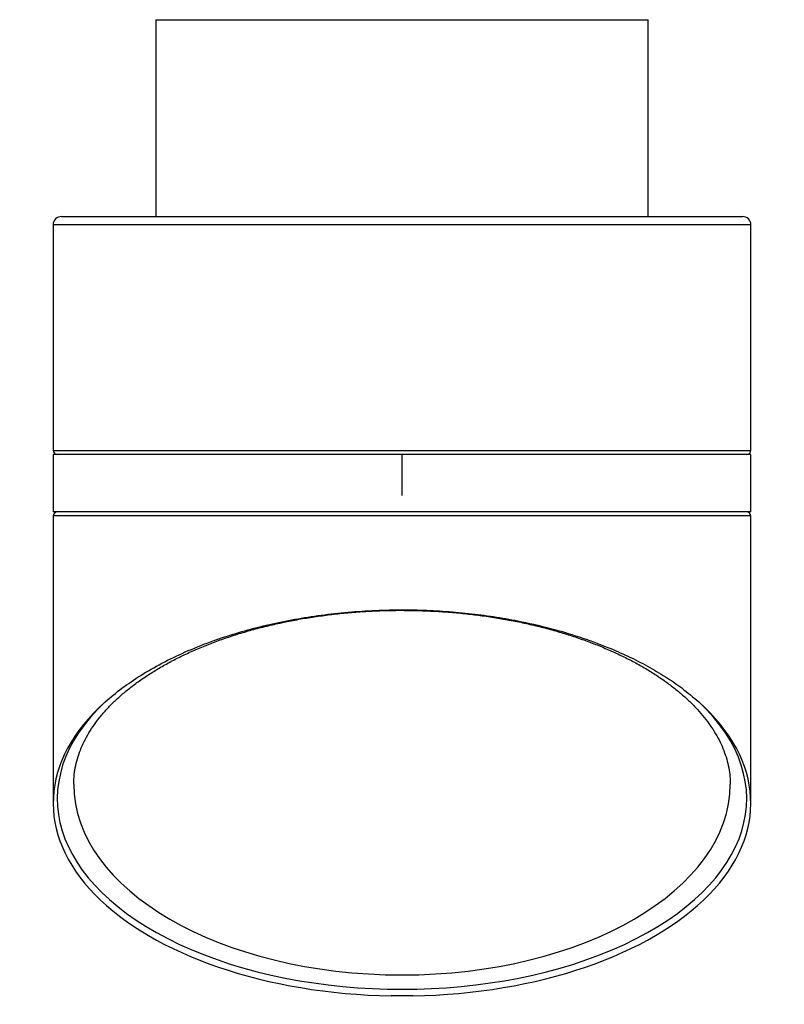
# Model space of a CAD drawing. Header units: millimetres. Extents: x 216 to 993, y 56 to 806.
# Tile 1 of 2: x 216 to 403, y 315 to 555. Entities that reach past the tile are written whole.
import ezdxf

# ---------------------------------------------------------------- set-up
doc = ezdxf.new("R2010")
doc.units = ezdxf.units.MM
doc.linetypes.add('CENTERX2', pattern=[20.32, 12.7, -2.54, 2.54, -2.54])

msp = doc.modelspace()

# ---------------------------------------------------------------- linework, layer by layer
at = {"color": 7, "linetype": 'Continuous', "lineweight": 25}
for p, q in [((249.4, 555.19), (249.4, 507.19)), ((249.4, 555.19), (369.4, 555.19)), ((369.4, 507.19), (369.4, 555.19)), ((226.39, 507.19), (392.42, 507.19)), ((224.39, 505.19), (224.39, 450.19)), ((394.42, 505.19), (224.39, 505.19)), ((394.42, 450.19), (394.42, 505.19)), ((224.39, 450.19), (394.42, 450.19)), ((224.4, 449.19), (224.4, 435.19)), ((394.4, 449.19), (224.4, 449.19)), ((394.4, 435.19), (394.4, 449.19)), ((394.4, 435.19), (224.4, 435.19)), ((224.4, 434.19), (224.4, 364.17)), ((394.4, 434.19), (224.4, 434.19)), ((394.4, 364.17), (394.4, 434.19)), ((312.03, 317.19), (306.77, 317.19))]:
    msp.add_line(p, q, dxfattribs=at)
at = {"color": 7, "linetype": 'CENTERX2'}
msp.add_line((309.4, 449.19), (309.4, 439.2), dxfattribs=at)
at = {"color": 7, "linetype": 'Continuous', "lineweight": 25}
for centre, radius, start, end in [((226.39, 505.19), 2, 90, 180), ((392.42, 505.19), 2, 0, 90), ((225.39, 450.19), 1, 180, 270), ((393.42, 450.19), 1, 270, 0), ((225.4, 434.19), 1, 90, 180), ((393.4, 434.19), 1, 0, 90)]:
    msp.add_arc(centre, radius, start, end, dxfattribs=at)
for centre, major_axis, ratio, start_param, end_param in [((309.4, 365.24), (84, 0), 0.552968, 2.608527, 6.816251), ((309.4, 364.17), (85, 0), 0.552968, 2.588913, 4.681463), ((309.4, 364.17), (85, 0), 0.552968, 4.743315, 6.835865), ((309.4, 368.74), (80, 0), 0.580617, 3.139784, 3.141593), ((309.4, 368.74), (80, 0), 0.580617, 3.141593, 6.283185), ((309.4, 368.74), (80, 0), 0.580617, 0, 0.001614)]:
    msp.add_ellipse(centre, major_axis=major_axis, ratio=ratio, start_param=start_param, end_param=end_param, dxfattribs=at)
for points, knots in [([(229.43, 368.81), (229.43, 369.23), (229.42, 370.38), (229.66, 372.25), (230.11, 374.43), (230.79, 376.58), (231.68, 378.71), (232.77, 380.8), (234.06, 382.86), (235.54, 384.87), (237.22, 386.85), (239.07, 388.77), (241.1, 390.64), (243.31, 392.46), (245.68, 394.21), (248.21, 395.9), (250.9, 397.52), (253.72, 399.06), (256.69, 400.53), (259.78, 401.91), (262.99, 403.2), (266.31, 404.41), (269.73, 405.52), (273.24, 406.54), (276.83, 407.46), (280.5, 408.29), (284.23, 409.01), (288.01, 409.63), (291.84, 410.15), (295.71, 410.57), (299.6, 410.88), (303.52, 411.09), (306.79, 411.18), (308.75, 411.19), (309.4, 411.19)], [0, 0, 0, 0, 0.021764, 0.059374, 0.096765, 0.133733, 0.170158, 0.205999, 0.241274, 0.276022, 0.310294, 0.344133, 0.377575, 0.410649, 0.443374, 0.475765, 0.507831, 0.539581, 0.571022, 0.60216, 0.633005, 0.663565, 0.693852, 0.723881, 0.753666, 0.783227, 0.812583, 0.841757, 0.870772, 0.899656, 0.928433, 0.957134, 0.985786, 1, 1, 1, 1]), ([(237.06, 388.84), (238.38, 389.97), (241.01, 392.21), (245.67, 395.36), (250.82, 398.33), (256.49, 401.07), (262.31, 403.42), (268.18, 405.4), (274.02, 407.04), (280.11, 408.45), (286.42, 409.59), (292.93, 410.46), (299.59, 411.04), (306.32, 411.33), (312.93, 411.32), (319.37, 411.03), (325.59, 410.48), (331.71, 409.69), (338.34, 408.53), (345.38, 406.92), (352.65, 404.78), (359.02, 402.45), (364.54, 400.03), (369.29, 397.6), (373.65, 395.01), (377.9, 392.11), (380.39, 389.99), (381.75, 388.84)], [0, 0, 0, 0, 0.044414, 0.088587, 0.132926, 0.177244, 0.221388, 0.258639, 0.296018, 0.333386, 0.37062, 0.407977, 0.445487, 0.482991, 0.520343, 0.555312, 0.590405, 0.625504, 0.660481, 0.707479, 0.754614, 0.801633, 0.839796, 0.878068, 0.916352, 0.954531, 1, 1, 1, 1]), ([(309.4, 411.19), (310.09, 411.18), (312.09, 411.18), (315.39, 411.08), (319.3, 410.87), (323.19, 410.56), (327.05, 410.14), (330.87, 409.62), (334.64, 409), (338.35, 408.28), (342, 407.46), (345.58, 406.54), (349.07, 405.52), (352.47, 404.42), (355.77, 403.22), (358.97, 401.93), (362.04, 400.56), (364.99, 399.11), (367.8, 397.58), (370.47, 395.98), (372.99, 394.3), (375.35, 392.57), (377.55, 390.77), (379.57, 388.93), (381.42, 387.03), (383.09, 385.09), (384.56, 383.11), (385.85, 381.1), (386.95, 379.06), (387.85, 376.99), (388.56, 374.9), (389.06, 372.78), (389.35, 370.74), (389.38, 369.41), (389.39, 368.8)], [0, 0, 0, 0, 0.015015, 0.043652, 0.072322, 0.101051, 0.129869, 0.158802, 0.187877, 0.217119, 0.24655, 0.276191, 0.306063, 0.336182, 0.366562, 0.397215, 0.428151, 0.459377, 0.490899, 0.522721, 0.554846, 0.587276, 0.620016, 0.65307, 0.686451, 0.720172, 0.754257, 0.788738, 0.823653, 0.859044, 0.894951, 0.931392, 0.968339, 1, 1, 1, 1])]:
    msp.add_open_spline(points, degree=3, knots=knots, dxfattribs=at)

doc.saveas('drawing.dxf')
